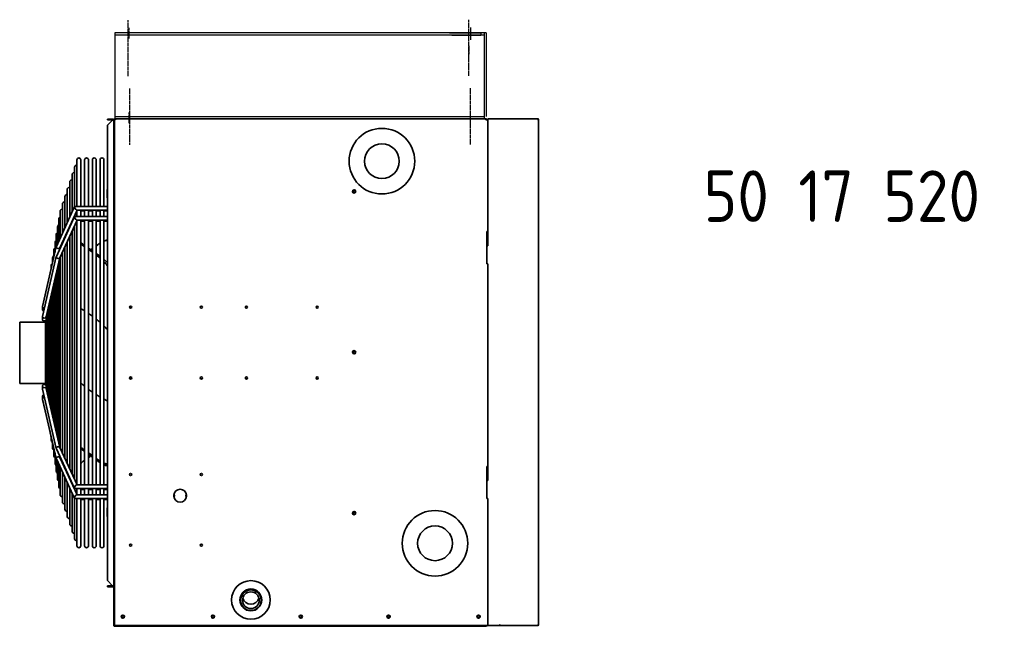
# Model space of a CAD drawing. Extents: x 2255 to 14129, y 735 to 9896.
# Tile 9 of 9: x 11428 to 12576, y 8449 to 9156. Entities that reach past the tile are written whole.
import ezdxf

# ---------------------------------------------------------------- set-up
doc = ezdxf.new("R2010")
doc.units = 0
doc.header["$LTSCALE"] = 2
doc.linetypes.add('CENTER', pattern=[2, 1.25, -0.25, 0.25, -0.25])
for name, color, linetype in [('CENTER', 1, 'CENTER'), ('MARK BV', 7, 'CONTINUOUS'), ('TEXT', 5, 'CONTINUOUS')]:
    doc.layers.add(name, color=color, linetype=linetype)
doc.layers.add('Visible', color=7, linetype='CONTINUOUS', lineweight=35)
doc.styles.get("Standard").update_dxf_attribs({"font": 'ISOCP'})

msp = doc.modelspace()

# ---------------------------------------------------------------- linework, layer by layer
at = {"layer": 'CENTER'}
for p, q in [((11554.31, 9089.87), (11554.31, 9155.46)), ((11554.31, 9089.87), (11554.31, 9155.46)), ((11951.55, 9090.24), (11951.55, 9155.84)), ((11951.55, 9090.24), (11951.55, 9155.84)), ((11555.05, 9146.35), (11555.05, 9133.85)), ((11953.55, 9146.73), (11953.55, 9134.23)), ((11953.55, 9144), (11953.55, 9132.06)), ((11951.55, 9125.5), (11951.55, 9115.5)), ((11556.31, 9009.87), (11556.31, 9075.46)), ((11556.31, 9009.87), (11556.31, 9075.46)), ((11556.31, 9009.87), (11556.31, 9075.46)), ((11556.31, 9009.87), (11556.31, 9075.46)), ((11953.55, 9010.24), (11953.55, 9075.84)), ((11953.55, 9010.24), (11953.55, 9075.84)), ((11555.05, 9047.66), (11555.05, 9035.16))]:
    msp.add_line(p, q, dxfattribs=at)
at = {"layer": 'MARK BV'}
for p, q in [((11538.8, 9140.41), (11538.8, 9040.04)), ((11971.92, 9140.41), (11538.8, 9140.41)), ((11929.18, 9140.41), (11965.43, 9140.41)), ((11965.43, 9140.41), (11965.43, 9137.91)), ((11969.42, 9140.41), (11969.42, 9040.41)), ((11971.92, 9140.41), (11971.92, 9042.91)), ((11969.8, 9137.91), (11538.8, 9137.91)), ((11931.68, 9137.91), (11965.43, 9137.91)), ((11538.8, 9042.91), (11969.8, 9042.91)), ((11539.22, 9040.41), (11969.8, 9040.41)), ((11971.55, 9040.41), (11657.55, 9040.41))]:
    msp.add_line(p, q, dxfattribs=at)
at = {"layer": 'Visible'}
for p, q in [((11530.17, 9040.04), (11530.17, 9038.91)), ((11536.17, 9040.04), (11530.17, 9040.04)), ((11530.17, 9038.91), (11536.17, 9038.91)), ((11530.17, 9032.86), (11536.17, 9038.86)), ((11536.17, 9038.91), (11536.17, 9040.04)), ((11537.67, 9040.04), (11537.67, 9030.66)), ((11538.42, 9040.04), (11538.42, 9030.66)), ((11538.42, 9039.61), (11539.17, 9039.61)), ((11538.8, 9040.41), (11971.55, 9040.41)), ((11539.22, 9039.66), (11539.22, 9040.41)), ((11971.55, 9039.29), (11971.55, 9040.41)), ((11972.67, 9039.29), (11971.55, 9039.29)), ((11971.92, 9040.04), (11971.92, 9039.29)), ((11972.67, 9039.29), (11972.67, 9040.04)), ((11973.73, 9039.29), (11972.67, 9039.29)), ((11973.8, 9039.29), (11973.73, 9039.29)), ((11973.8, 9040.41), (11987.17, 9040.41)), ((11973.8, 9040.41), (11973.8, 9039.66)), ((11973.8, 9039.66), (11973.8, 9039.29)), ((11973.8, 9039.29), (11973.8, 8908.79)), ((11973.8, 8892.29), (11973.8, 9039.29)), ((11987.23, 9040.41), (12031.55, 9040.41)), ((12032.34, 9039.29), (12032.67, 9039.29)), ((12032.67, 9039.29), (12032.67, 8450.54)), ((11530.17, 8501.96), (11530.17, 9032.86)), ((11537.67, 9030.66), (11537.67, 9028.79)), ((11538.42, 9030.66), (11537.67, 9030.66)), ((11537.67, 9028.79), (11537.67, 8509.41)), ((11537.67, 9026.16), (11538.42, 9026.16)), ((11538.42, 9030.29), (11538.42, 9030.66)), ((11538.42, 8449.41), (11538.42, 9030.29)), ((11494.55, 8992.41), (11494.55, 8938.23)), ((11499.05, 8938.23), (11499.05, 8992.41)), ((11503.55, 8992.41), (11503.55, 8938.23)), ((11508.05, 8938.23), (11508.05, 8992.41)), ((11512.55, 8992.41), (11512.55, 8938.23)), ((11517.05, 8938.23), (11517.05, 8992.41)), ((11521.55, 8992.41), (11521.55, 8938.23)), ((11526.05, 8938.23), (11526.05, 8992.41)), ((11491.73, 8983.86), (11491.73, 8937.84)), ((11488.92, 8975.31), (11488.92, 8931.69)), ((11483.29, 8958.22), (11483.29, 8919.39)), ((11486.11, 8966.76), (11486.11, 8925.54)), ((11529.87, 8957.9), (11530.17, 8958.42)), ((11529.87, 8957.9), (11529.87, 8957.25)), ((11529.87, 8957.25), (11529.87, 8953.03)), ((11537.67, 8956.03), (11538.42, 8956.03)), ((11480.48, 8949.67), (11480.48, 8913.23)), ((11529.87, 8953.03), (11529.87, 8948.8)), ((11529.87, 8948.8), (11529.87, 8948.15)), ((11529.87, 8948.15), (11530.17, 8947.63)), ((11537.67, 8950.03), (11538.42, 8950.03)), ((11470.56, 8891.55), (11491.79, 8937.97)), ((11474.75, 8889.9), (11494.8, 8933.73)), ((11477.67, 8941.12), (11477.67, 8907.08)), ((11492.2, 8938.23), (11530.17, 8938.23)), ((11494.52, 8933.73), (11530.17, 8933.73)), ((11494.55, 8933.17), (11494.55, 8926.59)), ((11499.05, 8926.59), (11499.05, 8933.73)), ((11503.55, 8933.73), (11503.55, 8926.59)), ((11508.05, 8926.59), (11508.05, 8933.73)), ((11512.55, 8933.73), (11512.55, 8926.59)), ((11517.05, 8926.59), (11517.05, 8933.73)), ((11521.55, 8933.73), (11521.55, 8926.59)), ((11526.05, 8926.59), (11526.05, 8933.73)), ((11470.56, 8879.92), (11491.79, 8926.34)), ((11473.39, 8923.54), (11473.39, 8897.74)), ((11474.75, 8878.27), (11494.8, 8922.09)), ((11474.85, 8932.57), (11474.85, 8900.93)), ((11491.73, 8927.02), (11491.73, 8926.21)), ((11492.2, 8926.59), (11530.17, 8926.59)), ((11494.52, 8922.09), (11530.17, 8922.09)), ((11494.55, 8921.54), (11494.55, 8614.25)), ((11499.05, 8932.82), (11503.55, 8932.82)), ((11499.05, 8613.7), (11499.05, 8922.09)), ((11503.55, 8922.09), (11503.55, 8613.7)), ((11508.05, 8932.82), (11512.55, 8932.82)), ((11508.05, 8613.7), (11508.05, 8922.09)), ((11512.55, 8922.09), (11512.55, 8613.7)), ((11517.05, 8932.82), (11521.55, 8932.82)), ((11517.05, 8613.7), (11517.05, 8922.09)), ((11521.55, 8922.09), (11521.55, 8613.7)), ((11526.05, 8932.82), (11530.17, 8932.82)), ((11526.05, 8613.7), (11526.05, 8922.09)), ((11471.93, 8914.5), (11471.93, 8894.54)), ((11486.11, 8914.72), (11486.11, 8913.9)), ((11488.92, 8920.87), (11488.92, 8920.05)), ((11491.73, 8915.39), (11491.73, 8620.36)), ((11499.05, 8921.12), (11503.55, 8921.12)), ((11508.05, 8921.12), (11512.55, 8921.12)), ((11517.05, 8921.12), (11521.55, 8921.12)), ((11526.05, 8921.12), (11530.17, 8921.12)), ((11470.47, 8905.47), (11470.47, 8891.24)), ((11480.48, 8902.41), (11480.48, 8901.6)), ((11483.29, 8908.57), (11483.29, 8907.75)), ((11486.11, 8903.08), (11486.11, 8632.59)), ((11488.92, 8909.24), (11488.92, 8626.48)), ((11972.67, 8908.79), (11972.67, 8871.29)), ((11973.8, 8908.79), (11972.67, 8908.79)), ((11973.05, 8892.29), (11973.05, 8908.79)), ((11454.31, 8821.64), (11470.49, 8891.35)), ((11467.55, 8887.41), (11467.55, 8878.66)), ((11469.01, 8896.44), (11469.01, 8884.95)), ((11474.41, 8888.34), (11474.8, 8890)), ((11474.85, 8890.11), (11474.85, 8889.3)), ((11477.67, 8896.26), (11477.67, 8895.45)), ((11480.48, 8890.78), (11480.48, 8644.83)), ((11483.29, 8896.93), (11483.29, 8638.71)), ((11538.14, 8859.88), (11538.14, 8889.51)), ((11973.8, 8892.29), (11972.67, 8892.29)), ((11972.67, 8892.29), (11973.05, 8892.29)), ((11454.31, 8810.01), (11470.49, 8879.72)), ((11458.75, 8809.25), (11474.8, 8878.36)), ((11466.09, 8878.37), (11466.09, 8872.36)), ((11474.85, 8878.48), (11474.85, 8657.06)), ((11477.67, 8884.63), (11477.67, 8650.94)), ((11464.62, 8869.34), (11464.62, 8866.07)), ((11471.93, 8866.01), (11471.93, 8669.46)), ((11473.39, 8872.3), (11473.39, 8663.2)), ((11972.67, 8871.29), (11973.8, 8871.29)), ((11973.8, 8871.29), (11973.8, 8635.04)), ((11973.8, 8618.54), (11973.8, 8871.29)), ((11463.16, 8860.31), (11463.16, 8859.78)), ((11469.01, 8853.42), (11469.01, 8681.97)), ((11470.47, 8859.71), (11470.47, 8675.71)), ((11467.55, 8847.13), (11467.55, 8688.23)), ((11538.14, 8785.8), (11538.14, 8846.97)), ((11464.62, 8834.54), (11464.62, 8700.74)), ((11466.09, 8840.83), (11466.09, 8694.48)), ((11454.28, 8818.06), (11454.28, 8821.39)), ((11461.7, 8821.96), (11461.7, 8713.25)), ((11463.16, 8828.25), (11463.16, 8707)), ((11557.55, 8819.48), (11557.55, 8821.84)), ((11454.28, 8817.83), (11454.28, 8818.06)), ((11454.28, 8806.42), (11454.28, 8809.76)), ((11458.78, 8807.89), (11458.78, 8809.37)), ((11458.78, 8807.89), (11458.78, 8727.24)), ((11460.24, 8815.66), (11460.24, 8719.51)), ((11427.8, 8803.04), (11427.8, 8731.79)), ((11427.8, 8803.04), (11457.8, 8803.04)), ((11454.28, 8806.13), (11454.28, 8806.42)), ((11457.8, 8730.2), (11457.8, 8804.92)), ((11538.14, 8785.8), (11538.42, 8786)), ((11557.55, 8736.98), (11557.55, 8739.34)), ((11427.8, 8731.79), (11457.8, 8731.79)), ((11454.28, 8728.69), (11454.28, 8725.38)), ((11458.78, 8727.24), (11458.78, 8725.76)), ((11454.28, 8725.38), (11454.28, 8725.06)), ((11454.28, 8716.99), (11454.28, 8713.67)), ((11454.31, 8725.12), (11470.49, 8655.81)), ((11454.31, 8724.81), (11455.81, 8718.33)), ((11458.75, 8725.89), (11474.8, 8657.18)), ((11454.28, 8713.43), (11454.28, 8713.67)), ((11454.31, 8713.42), (11470.49, 8644.11)), ((11454.31, 8713.18), (11463.16, 8675.04)), ((11463.16, 8675.51), (11463.16, 8674.51)), ((11463.59, 8673.19), (11464.62, 8668.75)), ((11464.62, 8669.25), (11464.62, 8665.48)), ((11465.85, 8663.48), (11466.09, 8662.46)), ((11466.09, 8662.99), (11466.09, 8656.45)), ((11467.55, 8656.74), (11467.55, 8647.42)), ((11469.01, 8650.48), (11469.01, 8638.38)), ((11470.56, 8655.61), (11491.79, 8609.46)), ((11474.35, 8647.37), (11474.8, 8645.48)), ((11474.75, 8657.27), (11494.8, 8613.7)), ((11474.85, 8646.29), (11474.85, 8645.36)), ((11470.47, 8644.23), (11470.47, 8629.35)), ((11470.56, 8643.91), (11491.79, 8597.76)), ((11471.93, 8640.94), (11471.93, 8620.32)), ((11473.39, 8637.77), (11473.39, 8611.29)), ((11474.75, 8645.57), (11494.8, 8602)), ((11474.85, 8634.59), (11474.85, 8602.25)), ((11477.67, 8640.18), (11477.67, 8639.24)), ((11972.67, 8635.04), (11972.67, 8597.54)), ((11973.8, 8635.04), (11972.67, 8635.04)), ((11973.05, 8618.54), (11973.05, 8635.04)), ((11477.67, 8628.47), (11477.67, 8593.7)), ((11480.48, 8634.06), (11480.48, 8633.13)), ((11483.29, 8627.94), (11483.29, 8627.01)), ((11480.48, 8622.36), (11480.48, 8585.16)), ((11483.29, 8616.24), (11483.29, 8576.61)), ((11486.11, 8621.83), (11486.11, 8620.89)), ((11488.92, 8615.71), (11488.92, 8614.78)), ((11494.51, 8613.7), (11530.17, 8613.7)), ((11973.8, 8618.54), (11972.67, 8618.54)), ((11486.11, 8610.13), (11486.11, 8568.06)), ((11488.92, 8604.01), (11488.92, 8559.51)), ((11491.73, 8609.6), (11491.73, 8608.66)), ((11492.2, 8609.2), (11530.17, 8609.2)), ((11494.51, 8602), (11530.17, 8602)), ((11494.55, 8609.2), (11494.55, 8602.55)), ((11499.05, 8602), (11499.05, 8609.2)), ((11499.05, 8608.23), (11503.55, 8608.23)), ((11503.55, 8609.2), (11503.55, 8602)), ((11508.05, 8602), (11508.05, 8609.2)), ((11508.05, 8608.23), (11512.55, 8608.23)), ((11512.55, 8609.2), (11512.55, 8602)), ((11517.05, 8602), (11517.05, 8609.2)), ((11517.05, 8608.23), (11521.55, 8608.23)), ((11521.55, 8609.2), (11521.55, 8602)), ((11526.05, 8602), (11526.05, 8609.2)), ((11526.05, 8608.23), (11530.17, 8608.23)), ((11607.5, 8601.47), (11607.07, 8601.47)), ((11607.07, 8600.35), (11607.5, 8600.35)), ((11608.17, 8601.47), (11607.5, 8601.47)), ((11607.5, 8601.47), (11607.5, 8600.35)), ((11607.5, 8600.35), (11608.17, 8600.35)), ((11608.17, 8600.35), (11608.17, 8601.47)), ((11622.35, 8601.47), (11621.67, 8601.47)), ((11621.67, 8601.47), (11621.67, 8600.35)), ((11621.67, 8600.35), (11622.35, 8600.35)), ((11622.78, 8601.47), (11622.35, 8601.47)), ((11622.35, 8600.35), (11622.35, 8601.47)), ((11622.35, 8600.35), (11622.78, 8600.35)), ((11491.73, 8597.89), (11491.73, 8550.96)), ((11492.2, 8597.5), (11530.17, 8597.5)), ((11494.55, 8597.5), (11494.55, 8542.41)), ((11499.05, 8542.41), (11499.05, 8597.5)), ((11499.05, 8596.59), (11503.55, 8596.59)), ((11503.55, 8597.5), (11503.55, 8542.41)), ((11508.05, 8542.41), (11508.05, 8597.5)), ((11508.05, 8596.59), (11512.55, 8596.59)), ((11512.55, 8597.5), (11512.55, 8542.41)), ((11517.05, 8542.41), (11517.05, 8597.5)), ((11517.05, 8596.59), (11521.55, 8596.59)), ((11521.55, 8597.5), (11521.55, 8542.41)), ((11526.05, 8542.41), (11526.05, 8597.5)), ((11526.05, 8596.59), (11530.17, 8596.59)), ((11972.67, 8597.54), (11973.8, 8597.54)), ((11973.8, 8597.54), (11973.8, 8449.41)), ((11973.8, 8450.54), (11973.8, 8597.54)), ((11529.87, 8586.67), (11530.17, 8587.19)), ((11529.87, 8586.67), (11529.87, 8586.02)), ((11529.87, 8586.02), (11529.87, 8581.8)), ((11529.87, 8581.8), (11529.87, 8577.57)), ((11529.87, 8577.57), (11529.87, 8576.92)), ((11537.67, 8584.8), (11538.42, 8584.8)), ((11537.67, 8578.8), (11538.42, 8578.8)), ((11529.87, 8576.92), (11530.17, 8576.4)), ((11538.42, 8509.41), (11537.67, 8509.41)), ((11537.67, 8509.41), (11537.67, 8449.79)), ((11536.17, 8495.96), (11530.17, 8501.96)), ((11536.17, 8495.91), (11530.17, 8495.91)), ((11530.17, 8495.91), (11530.17, 8494.79)), ((11530.17, 8494.79), (11536.17, 8494.79)), ((11536.17, 8495.91), (11536.17, 8494.79)), ((11685.42, 8479.02), (11685.42, 8479.39)), ((11709.42, 8479.02), (11709.42, 8479.39)), ((11538.42, 8449.41), (11539.55, 8449.41)), ((11539.55, 8448.66), (11538.8, 8448.66)), ((11539.55, 8449.41), (11539.55, 8448.66)), ((11972.67, 8449.41), (11539.55, 8449.41)), ((11971.55, 8448.66), (11539.55, 8448.66)), ((11972.67, 8449.41), (11973.8, 8449.41)), ((11987.17, 8449.41), (11973.8, 8449.41)), ((11987.17, 8449.41), (11987.23, 8449.41)), ((11987.36, 8450.21), (11987.2, 8450.21)), ((11987.23, 8450.16), (11987.2, 8450.16)), ((11988, 8450.54), (11987.21, 8450.54)), ((11987.23, 8450.16), (11987.23, 8449.41)), ((12031.55, 8449.41), (11987.23, 8449.41)), ((12032.67, 8450.54), (12032.34, 8450.54))]:
    msp.add_line(p, q, dxfattribs=at)
for centre, radius in [((11850.23, 8990.91), 38.25), ((11850.23, 8990.91), 20.25), ((11817.8, 8955.66), 1.88), ((11817.8, 8955.66), 1.31), ((11557.17, 8820.66), 1.24), ((11639.67, 8820.66), 1.24), ((11692.17, 8820.66), 1.24), ((11774.67, 8820.66), 1.24), ((11817.8, 8768.16), 1.88), ((11817.8, 8768.16), 1.31), ((11557.17, 8738.16), 1.24), ((11639.67, 8738.16), 1.24), ((11692.17, 8738.16), 1.24), ((11774.67, 8738.16), 1.24), ((11557.17, 8625.66), 1.24), ((11639.67, 8625.66), 1.24), ((11817.8, 8580.66), 1.88), ((11817.8, 8580.66), 1.31), ((11912.11, 8545.41), 38.25), ((11912.11, 8545.41), 20.25), ((11557.17, 8543.16), 1.24), ((11639.67, 8543.16), 1.24), ((11697.42, 8479.41), 22.5), ((11697.42, 8479.41), 12.75), ((11548.17, 8459.91), 1.88), ((11548.17, 8459.91), 1.31), ((11653.17, 8459.91), 1.88), ((11653.17, 8459.91), 1.31), ((11755.55, 8459.91), 1.88), ((11755.55, 8459.91), 1.31), ((11857.92, 8459.91), 1.88), ((11857.92, 8459.91), 1.31), ((11962.92, 8459.91), 1.88), ((11962.92, 8459.91), 1.31)]:
    msp.add_circle(centre, radius, dxfattribs=at)
for centre, radius, start, end in [((11538.8, 9040.04), 0.375, 90, 180), ((11971.55, 9040.04), 0.375, 0, 90), ((11973.8, 9039.29), 0.375, 90, 180), ((12031.55, 9039.29), 1.12, 0, 90), ((11496.8, 8992.41), 2.25, 0, 180), ((11505.8, 8992.41), 2.25, 0, 180), ((11514.8, 8992.41), 2.25, 0, 180), ((11523.8, 8992.41), 2.25, 0, 180), ((11493.98, 8983.86), 2.25, 75.49447, 180), ((11488.36, 8966.76), 2.25, 75.49447, 180), ((11491.17, 8975.31), 2.25, 75.49447, 180), ((11485.54, 8958.22), 2.25, 75.49447, 180), ((11482.73, 8949.67), 2.25, 75.49447, 180), ((11477.1, 8932.57), 2.25, 75.49447, 180), ((11479.92, 8941.12), 2.25, 75.49447, 180), ((11475.64, 8923.54), 2.25, 110.52394, 180), ((11474.18, 8914.5), 2.25, 110.52394, 180), ((11472.72, 8905.47), 2.25, 110.52394, 180), ((11469.8, 8887.41), 2.25, 110.52394, 180), ((11471.26, 8896.44), 2.25, 110.52394, 180), ((11468.34, 8878.37), 2.25, 110.52394, 180), ((11466.87, 8869.34), 2.25, 117.12407, 180), ((11465.41, 8860.31), 2.25, 143.97343, 180), ((11465.41, 8674.51), 2.25, 180, 222.29313), ((11466.87, 8665.48), 2.25, 180, 246.79219), ((11468.34, 8656.45), 2.25, 180, 249.47606), ((11469.8, 8647.42), 2.25, 180, 249.47606), ((11471.26, 8638.38), 2.25, 180, 249.47606), ((11472.72, 8629.35), 2.25, 180, 249.47606), ((11474.18, 8620.32), 2.25, 180, 249.47606), ((11475.64, 8611.29), 2.25, 180, 249.47606), ((11477.1, 8602.25), 2.25, 180, 284.50553), ((11614.92, 8600.91), 7.5, 4.30122, 175.69878), ((11614.92, 8600.91), 7.5, 184.30122, 355.69878), ((11479.92, 8593.7), 2.25, 180, 284.50553), ((11482.73, 8585.16), 2.25, 180, 284.50553), ((11485.54, 8576.61), 2.25, 180, 284.50553), ((11488.36, 8568.06), 2.25, 180, 284.50553), ((11491.17, 8559.51), 2.25, 180, 284.50553), ((11493.98, 8550.96), 2.25, 180, 284.50553), ((11496.8, 8542.41), 2.25, 180, 0), ((11505.8, 8542.41), 2.25, 180, 0), ((11514.8, 8542.41), 2.25, 180, 0), ((11523.8, 8542.41), 2.25, 180, 0), ((11697.42, 8479.41), 12, 359.96001, 180.03999), ((11538.8, 8449.79), 1.13, 180, 199.47122), ((11538.8, 8449.79), 1.13, 199.47122, 270), ((12031.55, 8450.54), 1.12, 270, 0)]:
    msp.add_arc(centre, radius, start, end, dxfattribs=at)
for centre, major_axis, ratio, start_param, end_param in [((12031.55, 9039.29), (0, 1.12), 0.7071068, 4.712389, 6.2831853), ((11493.36, 8935.98), (-1.4, 2.18), 0.3850446, 6.0407521, 8.3940474), ((11493.36, 8935.98), (1.4, -2.18), 0.3850446, 5.2524547, 6.0407521), ((11493.36, 8924.34), (-1.4, 2.18), 0.3850446, 6.0407521, 8.3940474), ((11493.36, 8924.34), (1.4, -2.18), 0.3850446, 5.2524547, 6.0407521), ((11472.66, 8890.73), (2.14, -0.73), 0.6833725, 3.0728516, 4.9412804), ((11472.66, 8890.73), (2.14, -0.73), 0.6833725, 4.9412804, 6.2144442), ((10974.61, 8509.4), (756.82, 0), 0.7050537, 0.796952, 0.8052175), ((12045.97, 9264.76), (-756.81, 0), 0.7050537, 0.7655749, 0.7716977), ((12045.97, 9264.76), (-756.81, 0), 0.7050537, 0.7801874, 0.7886048), ((10974.61, 8509.4), (756.82, 0), 0.7050537, 0.7801872, 0.7886045), ((10974.61, 9265.88), (756.82, 0), 0.7080894, 5.499452, 5.5029981), ((10974.61, 9266.27), (756.82, 0), 0.7091539, 5.4996883, 5.5029981), ((10974.61, 9265.88), (756.82, 0), 0.7080894, 5.5114876, 5.5176101), ((10974.61, 9266.27), (756.82, 0), 0.7091539, 5.5114876, 5.5176101), ((11472.66, 8879.09), (2.14, -0.73), 0.6833725, 3.0728516, 4.9412804), ((11472.66, 8879.09), (2.14, -0.73), 0.6833725, 4.9412804, 6.2144442), ((12045.97, 9264.76), (-756.81, 0), 0.7050537, 0.7969524, 0.8052177), ((10974.61, 8509.4), (756.82, 0), 0.7050537, 0.7655752, 0.7716977), ((11456.53, 8821.26), (2.24, -0.26), 0.7003999, 3.0615175, 4.7924642), ((11456.53, 8821.26), (2.24, -0.26), 0.7003999, 4.7924642, 4.802557), ((11456.53, 8809.63), (2.24, -0.26), 0.7003999, 3.0615175, 4.7924642), ((11456.53, 8809.63), (2.24, -0.26), 0.7003999, 4.7924642, 6.2031101), ((10977.17, 8431.42), (753.22, 0), 0.7050537, 0.7306055, 0.7314865), ((11456.53, 8725.51), (2.24, 0.26), 0.7044737, 1.4898033, 3.2225857), ((11456.53, 8725.51), (2.24, 0.26), 0.7044737, 0.0809931, 1.4898033), ((11456.53, 8713.8), (2.24, 0.26), 0.7044737, 1.4898033, 3.2225857), ((11456.53, 8725.19), (2.24, 0.26), 0.7003999, 3.0615175, 3.4739028), ((11456.53, 8713.8), (2.24, 0.26), 0.7044737, 1.4680472, 1.4898033), ((11456.53, 8713.56), (2.24, 0.26), 0.7003999, 3.0615175, 3.4447448), ((11472.66, 8656.44), (2.13, 0.73), 0.687351, 1.3393535, 3.2110494), ((11472.66, 8656.44), (2.13, 0.73), 0.687351, 0.0694567, 1.3393535), ((11472.66, 8644.74), (2.13, 0.73), 0.687351, 1.3393535, 3.2110494), ((11472.66, 8644.74), (2.13, 0.73), 0.687351, 0.0694567, 1.3393535), ((10974.61, 8268.55), (756.82, 0), 0.7091539, 0.796952, 0.8052175), ((12045.97, 9028.31), (-756.81, 0), 0.7091539, 0.7655749, 0.7716977), ((12045.97, 9028.31), (-756.81, 0), 0.7091539, 0.7801874, 0.7886048), ((10974.61, 8268.55), (756.82, 0), 0.7091539, 0.7801872, 0.7886045), ((12045.97, 8270.06), (-756.81, 0), 0.7050537, 5.4978734, 5.502998), ((10974.61, 8268.94), (756.82, 0), 0.7080894, 0.7801872, 0.7837333), ((12045.97, 8270.06), (-756.81, 0), 0.7050537, 5.5114876, 5.5176104), ((12045.97, 9028.31), (-756.81, 0), 0.7091539, 0.7969524, 0.8052177), ((10974.61, 8268.55), (756.82, 0), 0.7091539, 0.7655752, 0.7716977), ((10974.61, 8268.94), (756.82, 0), 0.7080894, 0.7655752, 0.7716977), ((11493.36, 8611.45), (1.4, 2.18), 0.3880736, 1.0261978, 3.3852916), ((11493.36, 8611.45), (-1.4, -2.18), 0.3880736, 3.3852916, 4.1677905), ((11493.36, 8599.75), (1.4, 2.18), 0.3880736, 1.0261978, 3.3852916), ((11493.36, 8599.75), (-1.4, -2.18), 0.3880736, 3.3852916, 4.1677905), ((11697.42, 8484.11), (-9.75, 0), 0.9999601, 0.2641813, 2.8774114), ((12031.55, 8450.54), (0, -1.13), 0.7071068, 0, 1.5707963)]:
    msp.add_ellipse(centre, major_axis=major_axis, ratio=ratio, start_param=start_param, end_param=end_param, dxfattribs=at)
for major_axis in [(12, 0), (-9.75, 0)]:
    msp.add_ellipse((11697.42, 8479.02), major_axis=major_axis, ratio=0.9999601, dxfattribs=at)
for points, knots in [([(11537.67, 9038.54), (11537.67, 9039.1), (11537.32, 9039.66), (11536.8, 9039.9), (11536.61, 9039.99), (11536.39, 9040.04), (11536.17, 9040.04)], [0, 0, 0, 0, 1.1358119, 1.1358119, 1.1358119, 1.5707963, 1.5707963, 1.5707963, 1.5707963]), ([(11536.17, 9038.86), (11536.74, 9038.78), (11537.29, 9038.7), (11537.53, 9038.62), (11537.62, 9038.6), (11537.67, 9038.57), (11537.67, 9038.54)], [0, 0, 0, 0, 1.1358119, 1.1358119, 1.1358119, 1.5707963, 1.5707963, 1.5707963, 1.5707963]), ([(11538.45, 9039.56), (11538.54, 9039.49), (11538.81, 9039.43), (11539.16, 9039.36), (11539.28, 9039.33), (11539.42, 9039.31), (11539.55, 9039.29)], [-0.8545484, -0.8545484, -0.8545484, -0.8545484, -0.22299966, -0.22299966, -0.22299966, 0, 0, 0, 0]), ([(11539.22, 9040.41), (11539.31, 9040.41), (11539.39, 9040.1), (11539.48, 9039.67), (11539.5, 9039.55), (11539.52, 9039.42), (11539.55, 9039.29)], [-1, -1, -1, -1, -0.2229997, -0.2229997, -0.2229997, 0, 0, 0, 0]), ([(11526.05, 8897.86), (11527.35, 8898.39), (11528.6, 8898.73), (11529.9, 8898.89), (11530.04, 8898.9), (11530.17, 8898.91)], [1.14008282, 1.14008282, 1.14008282, 1.14008282, 1.94770386, 1.94770386, 2.04224482, 2.04224482, 2.04224482, 2.04224482]), ([(11526.05, 8897.7), (11527.35, 8898.23), (11528.6, 8898.58), (11529.9, 8898.74), (11530.04, 8898.75), (11530.17, 8898.76)], [1.14008282, 1.14008282, 1.14008282, 1.14008282, 1.94770386, 1.94770386, 2.04224482, 2.04224482, 2.04224482, 2.04224482]), ([(11530.17, 8872.28), (11529.25, 8873.33), (11528.29, 8874.35), (11526.89, 8875.71), (11526.47, 8876.11), (11526.05, 8876.49)], [3.86457143, 3.86457143, 3.86457143, 3.86457143, 4.43182503, 4.43182503, 4.67253917, 4.67253917, 4.67253917, 4.67253917]), ([(11526.05, 8873.89), (11527.35, 8872.46), (11528.6, 8870.91), (11529.9, 8869.07), (11530.04, 8868.88), (11530.17, 8868.68)], [1.14008282, 1.14008282, 1.14008282, 1.14008282, 1.94770386, 1.94770386, 2.04224482, 2.04224482, 2.04224482, 2.04224482]), ([(11454.28, 8818.06), (11454.28, 8817.88), (11454.34, 8817.7), (11454.57, 8817.35), (11454.74, 8817.19), (11455.14, 8816.94), (11455.39, 8816.83), (11455.73, 8816.74), (11455.8, 8816.73), (11455.86, 8816.71)], [0.45444042, 0.45444042, 0.45444042, 0.45444042, 0.56826078, 0.56826078, 0.68208113, 0.68208113, 0.79502712, 0.79502712, 0.82118071, 0.82118071, 0.82118071, 0.82118071]), ([(11455.81, 8816.49), (11455.76, 8816.5), (11455.72, 8816.51), (11455.39, 8816.6), (11455.14, 8816.71), (11454.74, 8816.96), (11454.57, 8817.12), (11454.34, 8817.47), (11454.28, 8817.66), (11454.28, 8817.87), (11454.28, 8817.91), (11454.29, 8817.94)], [0.09368277, 0.09368277, 0.09368277, 0.09368277, 0.11294599, 0.11294599, 0.22589198, 0.22589198, 0.33971234, 0.33971234, 0.45353269, 0.45353269, 0.47788579, 0.47788579, 0.47788579, 0.47788579]), ([(11454.28, 8806.42), (11454.28, 8806.2), (11454.34, 8805.95), (11454.57, 8805.51), (11454.74, 8805.3), (11455.14, 8804.97), (11455.39, 8804.83), (11455.95, 8804.65), (11456.25, 8804.6), (11456.81, 8804.6), (11457.11, 8804.65), (11457.53, 8804.79), (11457.67, 8804.85), (11457.8, 8804.92)], [0.45353269, 0.45353269, 0.45353269, 0.45353269, 0.56776495, 0.56776495, 0.68199721, 0.68199721, 0.79498516, 0.79498516, 0.90797311, 0.90797311, 1.02096106, 1.02096106, 1.0796725, 1.0796725, 1.0796725, 1.0796725]), ([(11456.53, 8804.3), (11456.25, 8804.3), (11455.95, 8804.34), (11455.39, 8804.53), (11455.14, 8804.68), (11454.74, 8805), (11454.57, 8805.21), (11454.34, 8805.66), (11454.28, 8805.9), (11454.28, 8806.18), (11454.28, 8806.23), (11454.29, 8806.28)], [0, 0, 0, 0, 0.11298795, 0.11298795, 0.2259759, 0.2259759, 0.34020816, 0.34020816, 0.45444042, 0.45444042, 0.47878257, 0.47878257, 0.47878257, 0.47878257]), ([(11457.8, 8804.62), (11457.67, 8804.55), (11457.53, 8804.49), (11457.11, 8804.34), (11456.81, 8804.3), (11456.53, 8804.3)], [1.64424683, 1.64424683, 1.64424683, 1.64424683, 1.70295827, 1.70295827, 1.81594622, 1.81594622, 1.81594622, 1.81594622]), ([(11457.8, 8804.92), (11457.91, 8804.99), (11458.02, 8805.06), (11458.32, 8805.3), (11458.49, 8805.51), (11458.72, 8805.95), (11458.78, 8806.2), (11458.78, 8806.42)], [1.0796725, 1.0796725, 1.0796725, 1.0796725, 1.13394901, 1.13394901, 1.24818127, 1.24818127, 1.36241353, 1.36241353, 1.36241353, 1.36241353]), ([(11456.53, 8730.52), (11456.25, 8730.52), (11455.95, 8730.48), (11455.39, 8730.29), (11455.14, 8730.15), (11454.74, 8729.82), (11454.57, 8729.61), (11454.34, 8729.16), (11454.28, 8728.92), (11454.28, 8728.69)], [0, 0, 0, 0, 0.11298795, 0.11298795, 0.2259759, 0.2259759, 0.34020816, 0.34020816, 0.45444042, 0.45444042, 0.45444042, 0.45444042]), ([(11457.8, 8730.2), (11457.67, 8730.27), (11457.53, 8730.33), (11457.11, 8730.48), (11456.81, 8730.52), (11456.53, 8730.52)], [1.64424683, 1.64424683, 1.64424683, 1.64424683, 1.70295827, 1.70295827, 1.81594622, 1.81594622, 1.81594622, 1.81594622]), ([(11458.78, 8728.69), (11458.78, 8728.92), (11458.72, 8729.16), (11458.49, 8729.61), (11458.32, 8729.82), (11458.02, 8730.06), (11457.91, 8730.14), (11457.8, 8730.2)], [1.3615058, 1.3615058, 1.3615058, 1.3615058, 1.47573806, 1.47573806, 1.58997032, 1.58997032, 1.64424683, 1.64424683, 1.64424683, 1.64424683]), ([(11455.89, 8718.35), (11455.82, 8718.33), (11455.74, 8718.32), (11455.39, 8718.23), (11455.14, 8718.11), (11454.74, 8717.86), (11454.57, 8717.7), (11454.34, 8717.35), (11454.28, 8717.17), (11454.28, 8716.99)], [0.08342888, 0.08342888, 0.08342888, 0.08342888, 0.11294599, 0.11294599, 0.22589198, 0.22589198, 0.33971234, 0.33971234, 0.45353269, 0.45353269, 0.45353269, 0.45353269]), ([(11530.17, 8637.57), (11529.25, 8637.73), (11528.29, 8637.99), (11526.89, 8638.49), (11526.47, 8638.66), (11526.05, 8638.84)], [3.86457143, 3.86457143, 3.86457143, 3.86457143, 4.43182503, 4.43182503, 4.67253917, 4.67253917, 4.67253917, 4.67253917]), ([(11526.05, 8637.12), (11527.35, 8636.59), (11528.6, 8636.24), (11529.9, 8636.08), (11530.04, 8636.07), (11530.17, 8636.06)], [1.14008282, 1.14008282, 1.14008282, 1.14008282, 1.94770386, 1.94770386, 2.04224482, 2.04224482, 2.04224482, 2.04224482]), ([(11526.05, 8636.96), (11527.35, 8636.43), (11528.6, 8636.09), (11529.9, 8635.93), (11530.04, 8635.92), (11530.17, 8635.91)], [1.14008282, 1.14008282, 1.14008282, 1.14008282, 1.94770386, 1.94770386, 2.04224482, 2.04224482, 2.04224482, 2.04224482]), ([(11537.67, 8496.29), (11537.67, 8496.21), (11537.32, 8496.13), (11536.8, 8496.05), (11536.61, 8496.02), (11536.39, 8495.99), (11536.17, 8495.96)], [0, 0, 0, 0, 1.1358119, 1.1358119, 1.1358119, 1.5707963, 1.5707963, 1.5707963, 1.5707963]), ([(11536.17, 8494.79), (11536.74, 8494.79), (11537.29, 8495.14), (11537.53, 8495.65), (11537.62, 8495.85), (11537.67, 8496.07), (11537.67, 8496.29)], [0, 0, 0, 0, 1.1358119, 1.1358119, 1.1358119, 1.5707963, 1.5707963, 1.5707963, 1.5707963]), ([(11972.61, 8449.41), (11972.5, 8449.1), (11972.24, 8448.84), (11971.93, 8448.73), (11971.81, 8448.68), (11971.68, 8448.66), (11971.55, 8448.66)], [-0.7836531, -0.7836531, -0.7836531, -0.7836531, -0.22299966, -0.22299966, -0.22299966, 0, 0, 0, 0]), ([(11971.8, 8449.41), (11971.74, 8449.1), (11971.68, 8448.84), (11971.62, 8448.73), (11971.59, 8448.68), (11971.57, 8448.66), (11971.55, 8448.66)], [-0.7836531, -0.7836531, -0.7836531, -0.7836531, -0.22299966, -0.22299966, -0.22299966, 0, 0, 0, 0])]:
    msp.add_open_spline(points, degree=3, knots=knots, dxfattribs=at)
for points in [[(11536.41, 9038.82), (11536.34, 9038.88), (11536.26, 9038.91), (11536.17, 9038.91)], [(11538.42, 9039.61), (11538.42, 9039.59), (11538.43, 9039.58), (11538.45, 9039.56)], [(11539.55, 9039.29), (11539.35, 9039.39), (11539.17, 9039.5), (11539.17, 9039.61)], [(11539.55, 9039.29), (11539.44, 9039.48), (11539.33, 9039.66), (11539.22, 9039.66)], [(11500.33, 8895.01), (11499.9, 8895.32), (11499.47, 8895.62), (11499.05, 8895.9)], [(11499.05, 8894.12), (11499.05, 8894.11), (11499.05, 8894.11), (11499.05, 8894.11)], [(11520.27, 8894.53), (11520.7, 8894.84), (11521.12, 8895.14), (11521.55, 8895.43)], [(11520.27, 8894.36), (11520.7, 8894.68), (11521.12, 8894.98), (11521.55, 8895.26)], [(11538.42, 8895.09), (11538.19, 8895.35), (11537.94, 8895.59), (11537.67, 8895.81)], [(11538.42, 8894.95), (11538.19, 8895.21), (11537.94, 8895.45), (11537.67, 8895.67)], [(11537.67, 8893.38), (11537.98, 8892.23), (11538.14, 8890.93), (11538.14, 8889.51)], [(11520.27, 8879.15), (11520.7, 8878.84), (11521.12, 8878.51), (11521.55, 8878.17)], [(11521.55, 8880.04), (11521.54, 8880.05), (11521.54, 8880.05), (11521.54, 8880.05)], [(11538.42, 8859.22), (11538.19, 8859.79), (11537.94, 8860.35), (11537.67, 8860.91)], [(11537.67, 8851.6), (11537.98, 8849.96), (11538.14, 8848.4), (11538.14, 8846.97)], [(11503.54, 8816.41), (11502.05, 8817.34), (11500.55, 8818.24), (11499.04, 8819.1)], [(11512.55, 8810.22), (11511.06, 8811.34), (11509.56, 8812.41), (11508.05, 8813.45)], [(11521.55, 8802.87), (11520.06, 8804.19), (11518.56, 8805.46), (11517.05, 8806.7)], [(11530.17, 8794.58), (11528.81, 8795.99), (11527.44, 8797.37), (11526.05, 8798.71)], [(11537.7, 8786.15), (11537.69, 8786.16), (11537.68, 8786.17), (11537.67, 8786.18)], [(11499.05, 8732.26), (11500.54, 8730.94), (11502.04, 8729.65), (11503.55, 8728.42)], [(11508.05, 8724.88), (11509.54, 8723.75), (11511.04, 8722.67), (11512.55, 8721.63)], [(11517.05, 8718.65), (11518.55, 8717.71), (11520.05, 8716.8), (11521.55, 8715.94)], [(11526.05, 8713.49), (11527.43, 8712.77), (11528.8, 8712.1), (11530.18, 8711.46)], [(11537.67, 8708.32), (11537.92, 8708.23), (11538.17, 8708.14), (11538.42, 8708.05)], [(11500.33, 8656.41), (11499.9, 8656.72), (11499.47, 8657.05), (11499.05, 8657.4)], [(11499.05, 8655.51), (11499.05, 8655.51), (11499.05, 8655.51), (11499.05, 8655.5)], [(11500.33, 8639.81), (11499.9, 8639.5), (11499.47, 8639.2), (11499.05, 8638.92)], [(11520.27, 8640.46), (11520.7, 8640.15), (11521.12, 8639.85), (11521.55, 8639.56)], [(11520.27, 8640.29), (11520.7, 8639.98), (11521.12, 8639.68), (11521.55, 8639.39)], [(11521.55, 8641.36), (11521.54, 8641.36), (11521.54, 8641.36), (11521.54, 8641.36)], [(11538.42, 8639.87), (11538.19, 8639.62), (11537.94, 8639.38), (11537.67, 8639.16)], [(11538.42, 8639.74), (11538.19, 8639.48), (11537.94, 8639.24), (11537.67, 8639.01)], [(11536.41, 8496), (11536.34, 8495.95), (11536.26, 8495.91), (11536.17, 8495.91)], [(11987.2, 8450.16), (11987.19, 8449.73), (11987.18, 8449.41), (11987.17, 8449.41)], [(11987.21, 8450.54), (11987.2, 8450.41), (11987.2, 8450.28), (11987.2, 8450.16)], [(11987.47, 8450.54), (11987.48, 8450.34), (11987.36, 8450.16), (11987.23, 8450.16)], [(11987.23, 8449.41), (11987.55, 8449.41), (11987.86, 8449.73), (11987.96, 8450.16)], [(11987.96, 8450.16), (11987.99, 8450.28), (11988, 8450.41), (11988, 8450.54)]]:
    msp.add_open_spline(points, degree=3, dxfattribs=at)
for points, weights in [([(11530.17, 8958.4), (11529.87, 8957.8), (11529.87, 8957.25)], [1.01048383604, 1.03167334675, 1]), ([(11529.87, 8957.25), (11529.87, 8956.7), (11530.17, 8956.09)], [1, 1.03167334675, 1.01048383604]), ([(11530.17, 8955.34), (11529.87, 8954.12), (11529.87, 8953.03)], [1.01048383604, 1.03167334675, 1]), ([(11529.87, 8953.03), (11529.87, 8951.93), (11530.17, 8950.72)], [1, 1.03167334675, 1.01048383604]), ([(11530.17, 8949.96), (11529.87, 8949.35), (11529.87, 8948.8)], [1.01048383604, 1.03167334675, 1]), ([(11529.87, 8948.8), (11529.87, 8948.26), (11530.17, 8947.65)], [1, 1.03167334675, 1.01048383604]), ([(11530.17, 8587.17), (11529.87, 8586.57), (11529.87, 8586.02)], [1.01048383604, 1.03167334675, 1]), ([(11529.87, 8586.02), (11529.87, 8585.47), (11530.17, 8584.86)], [1, 1.03167334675, 1.01048383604]), ([(11530.17, 8584.11), (11529.87, 8582.89), (11529.87, 8581.8)], [1.01048383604, 1.03167334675, 1]), ([(11529.87, 8581.8), (11529.87, 8580.7), (11530.17, 8579.48)], [1, 1.03167334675, 1.01048383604]), ([(11530.17, 8578.73), (11529.87, 8578.12), (11529.87, 8577.57)], [1.01048383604, 1.03167334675, 1]), ([(11529.87, 8577.57), (11529.87, 8577.03), (11530.17, 8576.42)], [1, 1.03167334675, 1.01048383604])]:
    msp.add_rational_spline(points, weights, degree=2, dxfattribs=at)

# ---------------------------------------------------------------- texts
at = {"layer": 'TEXT'}
msp.add_text('50 17 520', height=60, dxfattribs=at).set_placement((12225.33, 8920.15))

doc.saveas('drawing.dxf')
